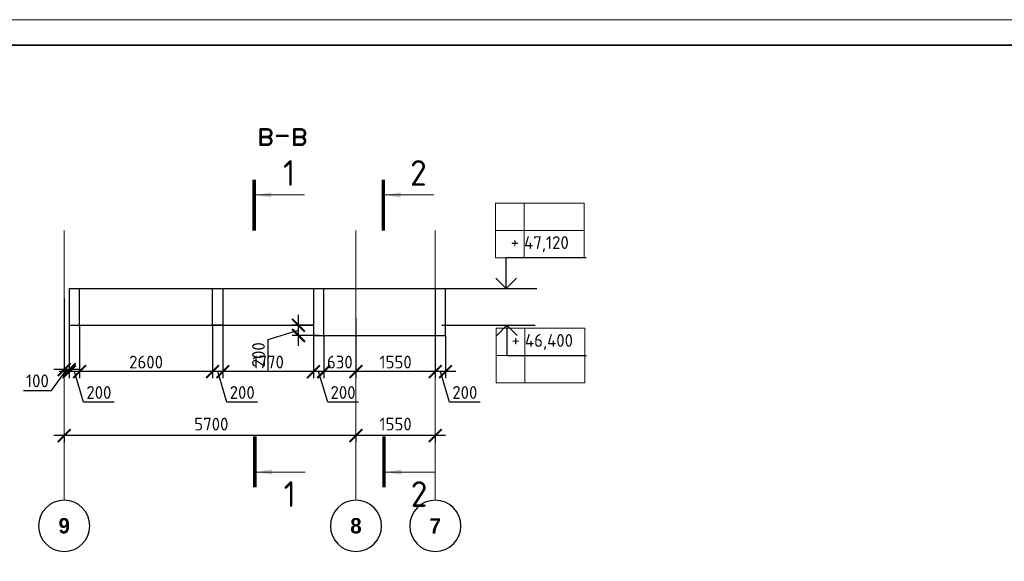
# Model space of a CAD drawing. Header units: millimetres. Extents: x 247266 to 730847, y -636031 to 10052.
# Tile 100 of 256: x 553449 to 572686, y -364345 to -353758. Entities that reach past the tile are written whole.
import ezdxf

# ---------------------------------------------------------------- set-up
doc = ezdxf.new("R2010")
doc.units = ezdxf.units.MM
for name, pattern in [('______5', [1100, 800, -100, 100, -100]), ('________', [0]), ('HIDDEN2', [4.7625, 3.175, -1.5875]), ('осевая', [50.8, 31.75, -6.35, 6.35, -6.35])]:
    doc.linetypes.add(name, pattern=pattern)
for name, color, linetype, lineweight in [('RAZMER', 7, 'Continuous', 15), ('Standard', 7, 'Continuous', 25), ('АС-Таблицы', 7, 'Continuous', 20), ('Оси', 7, '______5', 18), ('отметки', 7, 'Continuous', 18), ('ТОНКИЕ', 7, 'Continuous', 9), ('Узлы', 7, 'Continuous', 0)]:
    doc.layers.add(name, color=color, linetype=linetype, lineweight=lineweight)
doc.layers.add('РАЗМЕРЫ', color=7, linetype='Continuous')
doc.layers.add('ТОЛСТЫЕ_ОСНОВНЫЕ', color=7, linetype='Continuous')
doc.styles.add('Century Gothic', font='GOTHIC.TTF')
doc.styles.add('GOST-2.304_Type-B', font='GOST_Common.ttf')
doc.styles.add('ГОСТ', font='GOST_Common.ttf')
doc.dimstyles.new('СПДС', dxfattribs={"dimscale": 100, "dimtxt": 2.5, "dimasz": 2.5, "dimexe": 1.25, "dimexo": 0, "dimtad": 1, "dimdec": 0, "dimtxsty": 'GOST-2.304_Type-B', "dimblk": 'ARCHTICK', "dimcen": 2.5, "dimdle": 2, "dimadec": 0, "dimazin": 2, "dimtfac": 0.75, "dimtdec": 0, "dimtmove": 1, "dimatfit": 3, "dimfxl": 1, "dimtolj": 1, "dimarcsym": 1})

# ---------------------------------------------------------------- blocks, each defined once
blk = doc.blocks.new('*U3687')
at = {"layer": 'ТОЛСТЫЕ_ОСНОВНЫЕ', "lineweight": 35}
blk.add_lwpolyline([(20, 5), (589, 5), (589, 415), (20, 415)], close=True, dxfattribs=at)
at = {"layer": 'ТОНКИЕ'}
blk.add_lwpolyline([(0, 0), (594, 0), (594, 420), (0, 420)], close=True, dxfattribs=at)
blk = doc.blocks.new('_ArchTick')
at = {"color": 0, "linetype": 'ByBlock', "const_width": 0.15}
blk.add_lwpolyline([(-0.5, -0.5), (0.5, 0.5)], dxfattribs=at)
blk = doc.blocks.new('*D3489')
at = {"color": 0, "lineweight": -2}
for p, q in [((550176, -361675), (550176, -361550)), ((551276, -361675), (551276, -361550)), ((551476, -361675), (549976, -361675))]:
    blk.add_line(p, q, dxfattribs=at)
at = {"layer": 'DEFPOINTS', "color": 0, "ltscale": 100}
for p in [(550176, -361675), (550176, -361675), (551276, -361675)]:
    blk.add_point(p, dxfattribs=at)
at = {"color": 0, "lineweight": -2, "ltscale": 100, "xscale": 250, "yscale": 250, "zscale": 250, "rotation": 180}
blk.add_blockref('_ArchTick', (550176, -361675), dxfattribs=at)
at = {"color": 0, "lineweight": -2, "ltscale": 100, "xscale": 250, "yscale": 250, "zscale": 250}
blk.add_blockref('_ArchTick', (551276, -361675), dxfattribs=at)
at = {"color": 0, "lineweight": 0, "ltscale": 100, "insert": (550726, -361450), "char_height": 250, "width": 83333.33, "attachment_point": 5, "style": 'GOST-2.304_Type-B'}
blk.add_mtext('\\A1;1100', dxfattribs=at)
blk = doc.blocks.new('*D3490')
at = {"color": 0, "lineweight": -2}
for p, q in [((547176, -361675), (547176, -361550)), ((550176, -361675), (550176, -361550)), ((550376, -361675), (546976, -361675))]:
    blk.add_line(p, q, dxfattribs=at)
at = {"layer": 'DEFPOINTS', "color": 0, "ltscale": 100}
for p in [(547176, -361675), (547176, -361675), (550176, -361675)]:
    blk.add_point(p, dxfattribs=at)
at = {"color": 0, "lineweight": -2, "ltscale": 100, "xscale": 250, "yscale": 250, "zscale": 250, "rotation": 180}
blk.add_blockref('_ArchTick', (547176, -361675), dxfattribs=at)
at = {"color": 0, "lineweight": -2, "ltscale": 100, "xscale": 250, "yscale": 250, "zscale": 250}
blk.add_blockref('_ArchTick', (550176, -361675), dxfattribs=at)
at = {"color": 0, "lineweight": 0, "ltscale": 100, "insert": (548701, -361450), "char_height": 250, "width": 83333.33, "attachment_point": 5, "style": 'GOST-2.304_Type-B'}
blk.add_mtext('\\A1;3000', dxfattribs=at)
blk = doc.blocks.new('*D3491')
at = {"color": 0, "lineweight": -2}
for p, q in [((544076, -362099), (544076, -361550)), ((547176, -361675), (547176, -361550)), ((547376, -361675), (543876, -361675))]:
    blk.add_line(p, q, dxfattribs=at)
at = {"layer": 'DEFPOINTS', "color": 0, "ltscale": 100}
for p in [(544076, -361675), (547176, -361675), (544076, -362099)]:
    blk.add_point(p, dxfattribs=at)
at = {"color": 0, "lineweight": -2, "ltscale": 100, "xscale": 250, "yscale": 250, "zscale": 250, "rotation": 180}
blk.add_blockref('_ArchTick', (544076, -361675), dxfattribs=at)
at = {"color": 0, "lineweight": -2, "ltscale": 100, "xscale": 250, "yscale": 250, "zscale": 250}
blk.add_blockref('_ArchTick', (547176, -361675), dxfattribs=at)
at = {"color": 0, "lineweight": 0, "ltscale": 100, "insert": (545626, -361450), "char_height": 250, "width": 83333.33, "attachment_point": 5, "style": 'GOST-2.304_Type-B'}
blk.add_mtext('\\A1;3100', dxfattribs=at)
blk = doc.blocks.new('NSY101')
at = {"color": 0, "linetype": 'ByBlock', "lineweight": -2}
blk.add_circle((0, 0), 50, dxfattribs=at)
blk = doc.blocks.new('*D3523')
at = {"color": 0, "lineweight": -2}
for p, q in [((561768, -361888), (559818, -361888)), ((560018, -361888), (560018, -362013)), ((561568, -361888), (561568, -362013))]:
    blk.add_line(p, q, dxfattribs=at)
at = {"layer": 'DEFPOINTS', "color": 0, "ltscale": 100}
for p in [(560018, -361888), (560018, -361888), (561568, -361888)]:
    blk.add_point(p, dxfattribs=at)
at = {"color": 0, "lineweight": -2, "ltscale": 100, "xscale": 250, "yscale": 250, "zscale": 250, "rotation": 180}
blk.add_blockref('_ArchTick', (560018, -361888), dxfattribs=at)
at = {"color": 0, "lineweight": -2, "ltscale": 100, "xscale": 250, "yscale": 250, "zscale": 250}
blk.add_blockref('_ArchTick', (561568, -361888), dxfattribs=at)
at = {"color": 0, "lineweight": 0, "ltscale": 100, "insert": (560793, -361663), "char_height": 250, "width": 83333.33, "attachment_point": 5, "style": 'GOST-2.304_Type-B'}
blk.add_mtext('\\A1;1550', dxfattribs=at)
blk = doc.blocks.new('*D3524')
at = {"color": 0, "lineweight": -2}
for p, q in [((560218, -361888), (554118, -361888)), ((554318, -361888), (554318, -362013)), ((560018, -361888), (560018, -362013))]:
    blk.add_line(p, q, dxfattribs=at)
at = {"layer": 'DEFPOINTS', "color": 0, "ltscale": 100}
for p in [(554318, -361888), (554318, -361888), (560018, -361888)]:
    blk.add_point(p, dxfattribs=at)
at = {"color": 0, "lineweight": -2, "ltscale": 100, "xscale": 250, "yscale": 250, "zscale": 250, "rotation": 180}
blk.add_blockref('_ArchTick', (554318, -361888), dxfattribs=at)
at = {"color": 0, "lineweight": -2, "ltscale": 100, "xscale": 250, "yscale": 250, "zscale": 250}
blk.add_blockref('_ArchTick', (560018, -361888), dxfattribs=at)
at = {"color": 0, "lineweight": 0, "ltscale": 100, "insert": (557193, -361663), "char_height": 250, "width": 83333.33, "attachment_point": 5, "style": 'GOST-2.304_Type-B'}
blk.add_mtext('\\A1;5700', dxfattribs=at)
blk = doc.blocks.new('*T3509')
at = {"layer": 'DEFPOINTS', "color": 8, "linetype": 'ByBlock', "lineweight": 0}
for p, q in [((0, 1067), (1734, 1067)), ((0, 0), (0, 1067)), ((561, 0), (561, 1067)), ((1734, 0), (1734, 1067)), ((0, 533), (1734, 533)), ((0, 0), (1734, 0))]:
    blk.add_line(p, q, dxfattribs=at)
at = {"layer": 'АС-Таблицы', "color": 0, "char_height": 250, "style": 'ГОСТ'}
for s, insert, width, attachment_point in [('+', (461, 967), 361.22, 3), ('46,400', (561, 800), 1173.09, 4)]:
    blk.add_mtext(s, dxfattribs=dict(at, insert=insert, width=width, attachment_point=attachment_point))
blk = doc.blocks.new('*T3510')
at = {"layer": 'DEFPOINTS', "color": 8, "linetype": 'ByBlock', "lineweight": 0}
for p, q in [((0, 0), (1734, 0)), ((0, 0), (0, -1067)), ((561, 0), (561, -1067)), ((1734, 0), (1734, -1067)), ((0, -533), (1734, -533)), ((0, -1067), (1734, -1067))]:
    blk.add_line(p, q, dxfattribs=at)
at = {"layer": 'АС-Таблицы', "color": 0, "char_height": 250, "style": 'ГОСТ'}
for s, insert, width, attachment_point in [('+', (461, -633), 361.22, 3), ('47,120', (561, -800), 1173.09, 4)]:
    blk.add_mtext(s, dxfattribs=dict(at, insert=insert, width=width, attachment_point=attachment_point))
blk = doc.blocks.new('*D3575')
at = {"layer": 'DEFPOINTS', "color": 0, "ltscale": 100}
for p in [(561568, -359930), (561768, -359930), (561568, -360638)]:
    blk.add_point(p, dxfattribs=at)
at = {"layer": 'РАЗМЕРЫ', "color": 0, "lineweight": -2}
for p, q in [((561568, -359930), (561568, -360763)), ((561768, -359930), (561768, -360763)), ((561968, -360638), (561368, -360638)), ((561846, -361232), (561668, -360638)), ((562447, -361232), (561846, -361232))]:
    blk.add_line(p, q, dxfattribs=at)
at = {"layer": 'РАЗМЕРЫ', "color": 0, "lineweight": -2, "ltscale": 100, "xscale": 250, "yscale": 250, "zscale": 250, "rotation": 180}
blk.add_blockref('_ArchTick', (561568, -360638), dxfattribs=at)
at = {"layer": 'РАЗМЕРЫ', "color": 0, "lineweight": -2, "ltscale": 100, "xscale": 250, "yscale": 250, "zscale": 250}
blk.add_blockref('_ArchTick', (561768, -360638), dxfattribs=at)
at = {"layer": 'РАЗМЕРЫ', "color": 0, "lineweight": 0, "ltscale": 100, "insert": (562146, -361045), "char_height": 250, "attachment_point": 5, "style": 'GOST-2.304_Type-B'}
blk.add_mtext('\\A1;200', dxfattribs=at)
blk = doc.blocks.new('*D3576')
at = {"layer": 'DEFPOINTS', "color": 0, "ltscale": 100}
for p in [(560018, -359589), (561568, -359930), (560018, -360638)]:
    blk.add_point(p, dxfattribs=at)
at = {"layer": 'РАЗМЕРЫ', "color": 0, "lineweight": -2}
for p, q in [((560018, -359589), (560018, -360763)), ((561568, -359930), (561568, -360763)), ((561768, -360638), (559818, -360638))]:
    blk.add_line(p, q, dxfattribs=at)
at = {"layer": 'РАЗМЕРЫ', "color": 0, "lineweight": -2, "ltscale": 100, "xscale": 250, "yscale": 250, "zscale": 250, "rotation": 180}
blk.add_blockref('_ArchTick', (560018, -360638), dxfattribs=at)
at = {"layer": 'РАЗМЕРЫ', "color": 0, "lineweight": -2, "ltscale": 100, "xscale": 250, "yscale": 250, "zscale": 250}
blk.add_blockref('_ArchTick', (561568, -360638), dxfattribs=at)
at = {"layer": 'РАЗМЕРЫ', "color": 0, "lineweight": 0, "ltscale": 100, "insert": (560793, -360451), "char_height": 250, "attachment_point": 5, "style": 'GOST-2.304_Type-B'}
blk.add_mtext('\\A1;1550', dxfattribs=at)
blk = doc.blocks.new('*D3577')
at = {"layer": 'DEFPOINTS', "color": 0, "ltscale": 100}
for p in [(560018, -359589), (559388, -359930), (559388, -360638)]:
    blk.add_point(p, dxfattribs=at)
at = {"layer": 'РАЗМЕРЫ', "color": 0, "lineweight": -2}
for p, q in [((560018, -359589), (560018, -360763)), ((559388, -359930), (559388, -360763)), ((560218, -360638), (559188, -360638))]:
    blk.add_line(p, q, dxfattribs=at)
at = {"layer": 'РАЗМЕРЫ', "color": 0, "lineweight": -2, "ltscale": 100, "xscale": 250, "yscale": 250, "zscale": 250, "rotation": 180}
blk.add_blockref('_ArchTick', (559388, -360638), dxfattribs=at)
at = {"layer": 'РАЗМЕРЫ', "color": 0, "lineweight": -2, "ltscale": 100, "xscale": 250, "yscale": 250, "zscale": 250}
blk.add_blockref('_ArchTick', (560018, -360638), dxfattribs=at)
at = {"layer": 'РАЗМЕРЫ', "color": 0, "lineweight": 0, "ltscale": 100, "insert": (559703, -360451), "char_height": 250, "attachment_point": 5, "style": 'GOST-2.304_Type-B'}
blk.add_mtext('\\A1;630', dxfattribs=at)
blk = doc.blocks.new('*D3578')
at = {"layer": 'DEFPOINTS', "color": 0, "ltscale": 100}
for p in [(559188, -359930), (559388, -359930), (559188, -360638)]:
    blk.add_point(p, dxfattribs=at)
at = {"layer": 'РАЗМЕРЫ', "color": 0, "lineweight": -2}
for p, q in [((559188, -359930), (559188, -360763)), ((559388, -359930), (559388, -360763)), ((559588, -360638), (558988, -360638)), ((559466, -361232), (559288, -360638)), ((560067, -361232), (559466, -361232))]:
    blk.add_line(p, q, dxfattribs=at)
at = {"layer": 'РАЗМЕРЫ', "color": 0, "lineweight": -2, "ltscale": 100, "xscale": 250, "yscale": 250, "zscale": 250, "rotation": 180}
blk.add_blockref('_ArchTick', (559188, -360638), dxfattribs=at)
at = {"layer": 'РАЗМЕРЫ', "color": 0, "lineweight": -2, "ltscale": 100, "xscale": 250, "yscale": 250, "zscale": 250}
blk.add_blockref('_ArchTick', (559388, -360638), dxfattribs=at)
at = {"layer": 'РАЗМЕРЫ', "color": 0, "lineweight": 0, "ltscale": 100, "insert": (559766, -361045), "char_height": 250, "attachment_point": 5, "style": 'GOST-2.304_Type-B'}
blk.add_mtext('\\A1;200', dxfattribs=at)
blk = doc.blocks.new('*D3579')
at = {"layer": 'DEFPOINTS', "color": 0, "ltscale": 100}
for p in [(557418, -359730), (559188, -359930), (557418, -360638)]:
    blk.add_point(p, dxfattribs=at)
at = {"layer": 'РАЗМЕРЫ', "color": 0, "lineweight": -2}
for p, q in [((557418, -359730), (557418, -360763)), ((559188, -359930), (559188, -360763)), ((559388, -360638), (557218, -360638))]:
    blk.add_line(p, q, dxfattribs=at)
at = {"layer": 'РАЗМЕРЫ', "color": 0, "lineweight": -2, "ltscale": 100, "xscale": 250, "yscale": 250, "zscale": 250, "rotation": 180}
blk.add_blockref('_ArchTick', (557418, -360638), dxfattribs=at)
at = {"layer": 'РАЗМЕРЫ', "color": 0, "lineweight": -2, "ltscale": 100, "xscale": 250, "yscale": 250, "zscale": 250}
blk.add_blockref('_ArchTick', (559188, -360638), dxfattribs=at)
at = {"layer": 'РАЗМЕРЫ', "color": 0, "lineweight": 0, "ltscale": 100, "insert": (558303, -360450), "char_height": 250, "attachment_point": 5, "style": 'GOST-2.304_Type-B'}
blk.add_mtext('\\A1;1770', dxfattribs=at)
blk = doc.blocks.new('*D3580')
at = {"layer": 'DEFPOINTS', "color": 0, "ltscale": 100}
for p in [(557218, -359730), (557418, -359730), (557218, -360638)]:
    blk.add_point(p, dxfattribs=at)
at = {"layer": 'РАЗМЕРЫ', "color": 0, "lineweight": -2}
for p, q in [((557218, -359730), (557218, -360763)), ((557418, -359730), (557418, -360763)), ((557618, -360638), (557018, -360638)), ((557496, -361232), (557318, -360638)), ((558097, -361232), (557496, -361232))]:
    blk.add_line(p, q, dxfattribs=at)
at = {"layer": 'РАЗМЕРЫ', "color": 0, "lineweight": -2, "ltscale": 100, "xscale": 250, "yscale": 250, "zscale": 250, "rotation": 180}
blk.add_blockref('_ArchTick', (557218, -360638), dxfattribs=at)
at = {"layer": 'РАЗМЕРЫ', "color": 0, "lineweight": -2, "ltscale": 100, "xscale": 250, "yscale": 250, "zscale": 250}
blk.add_blockref('_ArchTick', (557418, -360638), dxfattribs=at)
at = {"layer": 'РАЗМЕРЫ', "color": 0, "lineweight": 0, "ltscale": 100, "insert": (557796, -361045), "char_height": 250, "attachment_point": 5, "style": 'GOST-2.304_Type-B'}
blk.add_mtext('\\A1;200', dxfattribs=at)
blk = doc.blocks.new('*D3581')
at = {"layer": 'DEFPOINTS', "color": 0, "ltscale": 100}
for p in [(554618, -359730), (557218, -359730), (554618, -360638)]:
    blk.add_point(p, dxfattribs=at)
at = {"layer": 'РАЗМЕРЫ', "color": 0, "lineweight": -2}
for p, q in [((554618, -359730), (554618, -360763)), ((557218, -359730), (557218, -360763)), ((557418, -360638), (554418, -360638))]:
    blk.add_line(p, q, dxfattribs=at)
at = {"layer": 'РАЗМЕРЫ', "color": 0, "lineweight": -2, "ltscale": 100, "xscale": 250, "yscale": 250, "zscale": 250, "rotation": 180}
blk.add_blockref('_ArchTick', (554618, -360638), dxfattribs=at)
at = {"layer": 'РАЗМЕРЫ', "color": 0, "lineweight": -2, "ltscale": 100, "xscale": 250, "yscale": 250, "zscale": 250}
blk.add_blockref('_ArchTick', (557218, -360638), dxfattribs=at)
at = {"layer": 'РАЗМЕРЫ', "color": 0, "lineweight": 0, "ltscale": 100, "insert": (555918, -360451), "char_height": 250, "attachment_point": 5, "style": 'GOST-2.304_Type-B'}
blk.add_mtext('\\A1;2600', dxfattribs=at)
blk = doc.blocks.new('*D3582')
at = {"layer": 'DEFPOINTS', "color": 0, "ltscale": 100}
for p in [(554418, -359730), (554618, -359730), (554418, -360638)]:
    blk.add_point(p, dxfattribs=at)
at = {"layer": 'РАЗМЕРЫ', "color": 0, "lineweight": -2}
for p, q in [((554418, -359730), (554418, -360763)), ((554618, -359730), (554618, -360763)), ((554818, -360638), (554218, -360638)), ((554696, -361232), (554518, -360638)), ((555297, -361232), (554696, -361232))]:
    blk.add_line(p, q, dxfattribs=at)
at = {"layer": 'РАЗМЕРЫ', "color": 0, "lineweight": -2, "ltscale": 100, "xscale": 250, "yscale": 250, "zscale": 250, "rotation": 180}
blk.add_blockref('_ArchTick', (554418, -360638), dxfattribs=at)
at = {"layer": 'РАЗМЕРЫ', "color": 0, "lineweight": -2, "ltscale": 100, "xscale": 250, "yscale": 250, "zscale": 250}
blk.add_blockref('_ArchTick', (554618, -360638), dxfattribs=at)
at = {"layer": 'РАЗМЕРЫ', "color": 0, "lineweight": 0, "ltscale": 100, "insert": (554996, -361045), "char_height": 250, "attachment_point": 5, "style": 'GOST-2.304_Type-B'}
blk.add_mtext('\\A1;200', dxfattribs=at)
blk = doc.blocks.new('*D3583')
at = {"layer": 'DEFPOINTS', "color": 0, "ltscale": 100}
for p in [(554318, -359210), (554418, -359730), (554318, -360598)]:
    blk.add_point(p, dxfattribs=at)
at = {"layer": 'РАЗМЕРЫ', "color": 0, "lineweight": -2}
for p, q in [((554318, -359210), (554318, -360723)), ((554418, -359730), (554418, -360723)), ((554071, -361004), (554368, -360598)), ((554618, -360598), (554118, -360598)), ((553520, -361004), (554071, -361004))]:
    blk.add_line(p, q, dxfattribs=at)
at = {"layer": 'РАЗМЕРЫ', "color": 0, "lineweight": -2, "ltscale": 100, "xscale": 250, "yscale": 250, "zscale": 250}
blk.add_blockref('_ArchTick', (554318, -360598), dxfattribs=at)
at = {"layer": 'РАЗМЕРЫ', "color": 0, "lineweight": -2, "ltscale": 100, "xscale": 250, "yscale": 250, "zscale": 250, "rotation": 180}
blk.add_blockref('_ArchTick', (554418, -360598), dxfattribs=at)
at = {"layer": 'РАЗМЕРЫ', "color": 0, "lineweight": 0, "ltscale": 100, "insert": (553795, -360817), "char_height": 250, "attachment_point": 5, "style": 'GOST-2.304_Type-B'}
blk.add_mtext('\\A1;100', dxfattribs=at)
blk = doc.blocks.new('*D3571')
at = {"layer": 'DEFPOINTS', "color": 0, "ltscale": 100}
for p in [(558895, -359730), (559188, -359730), (559288, -359930)]:
    blk.add_point(p, dxfattribs=at)
at = {"layer": 'РАЗМЕРЫ', "color": 0, "lineweight": -2}
for p, q in [((558895, -360130), (558895, -359530)), ((559188, -359730), (558770, -359730)), ((558301, -360008), (558895, -359830)), ((559288, -359930), (558770, -359930)), ((558301, -360609), (558301, -360008))]:
    blk.add_line(p, q, dxfattribs=at)
at = {"layer": 'РАЗМЕРЫ', "color": 0, "lineweight": -2, "ltscale": 100, "xscale": 250, "yscale": 250, "zscale": 250}
for p, rotation in [((558895, -359730), 90), ((558895, -359930), 270)]:
    blk.add_blockref('_ArchTick', p, dxfattribs=dict(at, rotation=rotation))
at = {"layer": 'РАЗМЕРЫ', "color": 0, "ltscale": 100, "insert": (558114, -360308), "char_height": 250, "attachment_point": 5, "rotation": 90, "style": 'GOST-2.304_Type-B'}
blk.add_mtext('\\A1;200', dxfattribs=at)
blk = doc.blocks.new('*D3492')
at = {"color": 0, "lineweight": -2}
for p, q in [((537327, -361675), (537327, -361550)), ((538427, -361675), (538427, -361550)), ((538627, -361675), (537127, -361675))]:
    blk.add_line(p, q, dxfattribs=at)
at = {"layer": 'DEFPOINTS', "color": 0, "ltscale": 100}
for p in [(537327, -361675), (537327, -361675), (538427, -361675)]:
    blk.add_point(p, dxfattribs=at)
at = {"color": 0, "lineweight": -2, "ltscale": 100, "xscale": 250, "yscale": 250, "zscale": 250, "rotation": 180}
blk.add_blockref('_ArchTick', (537327, -361675), dxfattribs=at)
at = {"color": 0, "lineweight": -2, "ltscale": 100, "xscale": 250, "yscale": 250, "zscale": 250}
blk.add_blockref('_ArchTick', (538427, -361675), dxfattribs=at)
at = {"color": 0, "lineweight": 0, "ltscale": 100, "insert": (537877, -361450), "char_height": 250, "width": 83333.33, "attachment_point": 5, "style": 'GOST-2.304_Type-B'}
blk.add_mtext('\\A1;1100', dxfattribs=at)
blk = doc.blocks.new('*D3493')
at = {"color": 0, "lineweight": -2}
for p, q in [((534327, -361675), (534327, -361550)), ((537327, -361675), (537327, -361550)), ((537527, -361675), (534127, -361675))]:
    blk.add_line(p, q, dxfattribs=at)
at = {"layer": 'DEFPOINTS', "color": 0, "ltscale": 100}
for p in [(534327, -361675), (534327, -361675), (537327, -361675)]:
    blk.add_point(p, dxfattribs=at)
at = {"color": 0, "lineweight": -2, "ltscale": 100, "xscale": 250, "yscale": 250, "zscale": 250, "rotation": 180}
blk.add_blockref('_ArchTick', (534327, -361675), dxfattribs=at)
at = {"color": 0, "lineweight": -2, "ltscale": 100, "xscale": 250, "yscale": 250, "zscale": 250}
blk.add_blockref('_ArchTick', (537327, -361675), dxfattribs=at)
at = {"color": 0, "lineweight": 0, "ltscale": 100, "insert": (535852, -361450), "char_height": 250, "width": 83333.33, "attachment_point": 5, "style": 'GOST-2.304_Type-B'}
blk.add_mtext('\\A1;3000', dxfattribs=at)
blk = doc.blocks.new('*D3494')
at = {"color": 0, "lineweight": -2}
for p, q in [((531227, -362099), (531227, -361550)), ((534327, -361675), (534327, -361550)), ((534527, -361675), (531027, -361675))]:
    blk.add_line(p, q, dxfattribs=at)
at = {"layer": 'DEFPOINTS', "color": 0, "ltscale": 100}
for p in [(531227, -361675), (534327, -361675), (531227, -362099)]:
    blk.add_point(p, dxfattribs=at)
at = {"color": 0, "lineweight": -2, "ltscale": 100, "xscale": 250, "yscale": 250, "zscale": 250, "rotation": 180}
blk.add_blockref('_ArchTick', (531227, -361675), dxfattribs=at)
at = {"color": 0, "lineweight": -2, "ltscale": 100, "xscale": 250, "yscale": 250, "zscale": 250}
blk.add_blockref('_ArchTick', (534327, -361675), dxfattribs=at)
at = {"color": 0, "lineweight": 0, "ltscale": 100, "insert": (532777, -361450), "char_height": 250, "width": 83333.33, "attachment_point": 5, "style": 'GOST-2.304_Type-B'}
blk.add_mtext('\\A1;3100', dxfattribs=at)

msp = doc.modelspace()

# ---------------------------------------------------------------- linework, layer by layer
at = {"linetype": 'HIDDEN2', "transparency": 33554687, "elevation": 3100}
for points in [[(554417.87, -359009.81), (554417.87, -359729.81), (554617.87, -359729.81), (554617.87, -359009.81)], [(557417.87, -359009.81), (557417.87, -359729.81), (557217.87, -359729.81), (557217.87, -359009.81)], [(559187.87, -359009.81), (559187.87, -359929.81), (559387.87, -359929.81), (559387.87, -359009.81)], [(561567.87, -359009.81), (561567.87, -359929.81), (561767.87, -359929.81), (561767.87, -359009.81)]]:
    msp.add_lwpolyline(points, dxfattribs=at)
at = {"elevation": 3100}
for points in [[(561725.96, -359009.81), (563549.63, -359009.81)], [(562336.68, -359009.81), (563171.25, -359009.81)], [(562670.65, -359009.81), (563505.22, -359009.81)], [(561695.78, -359729.81), (563519.45, -359729.81)]]:
    msp.add_lwpolyline(points, dxfattribs=at)
at = {"layer": 'RAZMER', "ltscale": 100}
for p, q in [((562954.11, -358408.04, 3100), (564516.61, -358408.04, 3100)), ((562954.11, -358410.69, 3100), (564516.61, -358410.69, 3100)), ((562954.11, -358410.69, 3100), (564516.61, -358410.69, 3100)), ((562970.14, -360328.94, 3100), (564532.64, -360328.94, 3100)), ((562970.14, -360328.94, 3100), (564532.64, -360328.94, 3100)), ((562970.14, -360331.58, 3100), (564532.64, -360331.58, 3100))]:
    msp.add_line(p, q, dxfattribs=at)
at = {"layer": 'Standard', "linetype": '________', "lineweight": 30, "transparency": 33554687}
for p, q in [((554417.87, -359009.81, 3100), (554417.87, -359729.81, 3100)), ((554417.87, -359009.81, 3100), (561767.87, -359009.81, 3100)), ((561767.87, -359729.81, 3100), (561767.87, -359009.81, 3100)), ((554417.87, -359729.81, 3100), (555217.87, -359729.81, 3100)), ((555217.87, -359729.81, 3100), (559187.87, -359729.81, 3100))]:
    msp.add_line(p, q, dxfattribs=at)
at = {"layer": 'Standard', "linetype": '________', "lineweight": 30, "transparency": 33554687, "elevation": 3100}
msp.add_lwpolyline([(559187.87, -359729.81), (559187.87, -359929.81), (561767.87, -359929.81), (561767.87, -359729.81)], dxfattribs=at)
at = {"layer": 'Оси', "linetype": 'осевая', "lineweight": 0, "ltscale": 0.3, "transparency": 33554687}
for p, q in [((554317.87, -357877.36, 3100), (554317.87, -363136.17, 3100)), ((560017.87, -357877.36, 3100), (560017.87, -363136.17, 3100)), ((561567.87, -357877.36, 3100), (561567.87, -363136.17, 3100))]:
    msp.add_line(p, q, dxfattribs=at)
at = {"layer": 'отметки', "linetype": 'Continuous', "lineweight": 25, "ltscale": 100}
for p, q in [((562952.58, -359009.81, 3100), (562952.58, -358409.81, 3100)), ((562968.62, -359729.81, 3100), (562968.62, -360329.81, 3100))]:
    msp.add_line(p, q, dxfattribs=at)
at = {"layer": 'отметки', "linetype": 'Continuous', "lineweight": 25, "ltscale": 100, "elevation": 3100}
for points in [[(562752.58, -358809.81), (562952.58, -359009.81), (563152.58, -358809.81)], [(562768.62, -359929.81), (562968.62, -359729.81), (563168.62, -359929.81)]]:
    msp.add_lwpolyline(points, dxfattribs=at)
at = {"layer": 'Узлы', "linetype": 'Continuous', "lineweight": 0}
for p, q in [((558062.73, -357183.24, 3500), (559012.73, -357183.24, 3500)), ((560588.96, -357183.24, 3500), (561538.96, -357183.24, 3500)), ((558075.46, -362600.72, 3300), (559025.46, -362600.72, 3300)), ((560601.7, -362600.72, 3300), (561551.7, -362600.72, 3300))]:
    msp.add_line(p, q, dxfattribs=at)
at = {"layer": 'Узлы', "linetype": 'Continuous', "lineweight": 0, "const_width": 70}
for points, elevation in [([(558027.73, -356883.24), (558027.73, -357883.24)], 3500), ([(560553.96, -356883.24), (560553.96, -357883.24)], 3500), ([(558040.46, -362900.72), (558040.46, -361900.72)], 3300), ([(560566.7, -362900.72), (560566.7, -361900.72)], 3300)]:
    msp.add_lwpolyline(points, dxfattribs=dict(at, elevation=elevation))
at = {"layer": 'Узлы', "linetype": 'Continuous', "lineweight": 0}
for points in [[(558062.73, -357183.24, 3500), (558363.18, -357233.52, 3500), (558363.18, -357132.96, 3500)], [(560588.96, -357183.24, 3500), (560889.41, -357233.52, 3500), (560889.41, -357132.96, 3500)], [(558075.46, -362600.72, 3300), (558375.91, -362651, 3300), (558375.91, -362550.44, 3300)], [(560601.7, -362600.72, 3300), (560902.15, -362651, 3300), (560902.15, -362550.44, 3300)]]:
    msp.add_solid(points, dxfattribs=at)

# ---------------------------------------------------------------- block references
at = {"xscale": 100, "yscale": 100, "zscale": 100}
msp.add_blockref('*U3687', (525254.49, -395757.64, 3100), dxfattribs=at)
for name, p in [('*T3510', (562743.16, -357344.02, 3100)), ('*T3509', (562759.2, -360857.31, 3100))]:
    msp.add_blockref(name, p)
at = {"layer": 'Оси', "linetype": 'Continuous', "lineweight": 25, "transparency": 33554687, "xscale": -9.999999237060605, "yscale": 9.999999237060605, "zscale": 9.999999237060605}
for p in [(554318.42, -363652.04, 3100), (560018.42, -363652.04, 3100), (561568.42, -363652.04, 3100)]:
    msp.add_blockref('NSY101', p, dxfattribs=at)

# ---------------------------------------------------------------- texts
at = {"layer": 'Оси', "linetype": 'Continuous', "lineweight": 25, "transparency": 33554687, "char_height": 300, "width": 385, "attachment_point": 5, "style": 'Century Gothic'}
for s, insert in [('\\A1;{\\fCentury Gothic|i0|b1;\\H300.000000;\\W1.000000;\\C16;9}\\P', (554318.42, -363652.04, 3100)), ('\\A1;{\\fCentury Gothic|i0|b1;\\H300.000000;\\W1.000000;\\C16;8}\\P', (560018.42, -363652.04, 3100)), ('\\A1;{\\fCentury Gothic|i0|b1;\\H300.000000;\\W1.000000;\\C16;7}\\P', (561568.42, -363652.04, 3100))]:
    msp.add_mtext(s, dxfattribs=dict(at, insert=insert))
at = {"layer": 'РАЗМЕРЫ', "insert": (558579.56, -355977.67, 3100), "char_height": 500, "attachment_point": 5, "style": 'GOST-2.304_Type-B'}
msp.add_mtext_dynamic_manual_height_columns('в-в', width=3941.2128, gutter_width=625, heights=[0], dxfattribs=at)
at = {"layer": 'Узлы', "linetype": 'Continuous', "lineweight": 0, "char_height": 500, "attachment_point": 5, "style": 'GOST-2.304_Type-B'}
for s, insert in [('1', (558712.72, -356753.24, 3500)), ('2', (561238.96, -356753.24, 3500)), ('1', (558725.46, -363030.72, 3300)), ('2', (561251.7, -363030.72, 3300))]:
    msp.add_mtext_dynamic_manual_height_columns(s, width=723.8798, gutter_width=25, heights=[0], dxfattribs=dict(at, insert=insert))

# ---------------------------------------------------------------- dimensions: what is measured, and where the dimension line sits
at = {"lineweight": 0}
for base, p1, p2, picture, middle in [((531226.69, -361675.02, 3100), (534326.69, -361675.02, 3100), (531226.69, -362098.55, 3100), '*D3494', (532776.69, -361675.02, 3100)), ((534326.69, -361675.02, 3100), (537326.69, -361675.02, 3100), (534326.69, -361675.02, 3100), '*D3493', (535851.85, -361675.02, 3100)), ((537326.69, -361675.02, 3100), (538426.69, -361675.02, 3100), (537326.69, -361675.02, 3100), '*D3492', (537876.69, -361675.02, 3100)), ((544076.06, -361675.02, 3100), (547176.06, -361675.02, 3100), (544076.06, -362098.55, 3100), '*D3491', (545626.06, -361675.02, 3100)), ((547176.06, -361675.02, 3100), (550176.06, -361675.02, 3100), (547176.06, -361675.02, 3100), '*D3490', (548701.21, -361675.02, 3100)), ((550176.06, -361675.02, 3100), (551276.06, -361675.02, 3100), (550176.06, -361675.02, 3100), '*D3489', (550726.06, -361675.02, 3100)), ((554317.87, -361888.23, 3100), (560017.87, -361888.23, 3100), (554317.87, -361888.23, 3100), '*D3524', (557193.03, -361888.23, 3100)), ((560017.87, -361888.23, 3100), (561567.87, -361888.23, 3100), (560017.87, -361888.23, 3100), '*D3523', (560792.87, -361888.23, 3100))]:
    dim = msp.add_linear_dim(base=base, p1=p1, p2=p2, angle=180, dimstyle='СПДС', override={"dimgap": 1}, dxfattribs=at)
    dim.commit()
    dim.dimension.update_dxf_attribs({"geometry": picture, "text_midpoint": middle, "dimtype": 160})
at = {"layer": 'РАЗМЕРЫ', "lineweight": 0}
dim = msp.add_linear_dim(base=(554317.87, -360598.08, 3100), p1=(554417.87, -359729.81, 3100), p2=(554317.87, -359209.65, 3100), dimstyle='СПДС', dxfattribs=at)
dim.commit()
dim.dimension.update_dxf_attribs({"geometry": '*D3583', "text_midpoint": (554008.05, -361004.33, 3100), "dimtype": 160})
at = {"layer": 'РАЗМЕРЫ'}
dim = msp.add_linear_dim(base=(558895.46, -359729.81, 3100), p1=(559287.87, -359929.81, 3100), p2=(559187.87, -359729.81, 3100), angle=90, dimstyle='СПДС', dxfattribs=at)
dim.commit()
dim.dimension.update_dxf_attribs({"geometry": '*D3571', "text_midpoint": (558113.71, -360070.55, 3100)})
at = {"layer": 'РАЗМЕРЫ', "lineweight": 0}
for base, p1, p2, picture, middle in [((554417.87, -360638.13, 3100), (554617.87, -359729.81, 3100), (554417.87, -359729.81, 3100), '*D3582', (554758.61, -361044.63, 3100)), ((554617.87, -360638.13, 3100), (557217.87, -359729.81, 3100), (554617.87, -359729.81, 3100), '*D3581', (555917.87, -360450.5, 3100)), ((557217.87, -360638.13, 3100), (557417.87, -359729.81, 3100), (557217.87, -359729.81, 3100), '*D3580', (557558.61, -361044.63, 3100)), ((557417.87, -360638.13, 3100), (559187.87, -359929.81, 3100), (557417.87, -359729.81, 3100), '*D3579', (558302.87, -360450.25, 3100)), ((559387.87, -360638.13, 3100), (560017.87, -359588.85, 3100), (559387.87, -359929.81, 3100), '*D3577', (559702.87, -360450.5, 3100)), ((560017.87, -360638.13, 3100), (561567.87, -359929.81, 3100), (560017.87, -359588.85, 3100), '*D3576', (560792.87, -360450.5, 3100)), ((559187.87, -360638.13, 3100), (559387.87, -359929.81, 3100), (559187.87, -359929.81, 3100), '*D3578', (559528.61, -361044.63, 3100)), ((561567.87, -360638.13, 3100), (561767.87, -359929.81, 3100), (561567.87, -359929.81, 3100), '*D3575', (561908.61, -361044.63, 3100))]:
    dim = msp.add_linear_dim(base=base, p1=p1, p2=p2, dimstyle='СПДС', dxfattribs=at)
    dim.commit()
    dim.dimension.update_dxf_attribs({"geometry": picture, "text_midpoint": middle})

doc.saveas('drawing.dxf')
